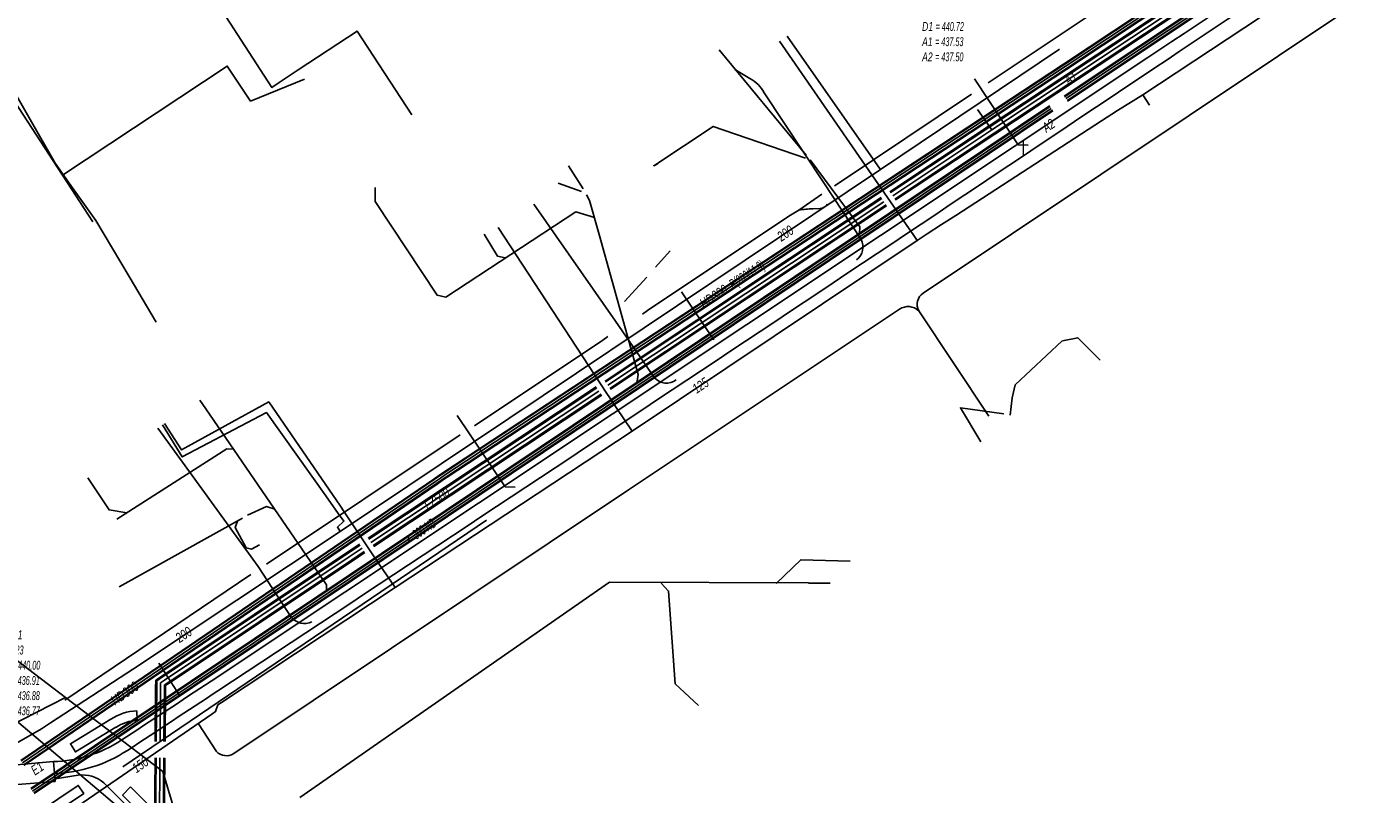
# Model space of a CAD drawing. Header units: metres. Extents: x 2695563 to 2696938, y 1260544 to 1262032.
# Tile 56 of 256: x 2695804 to 2695880, y 1261279 to 1261323. Entities that reach past the tile are written whole.
import ezdxf

# ---------------------------------------------------------------- set-up
doc = ezdxf.new("R2010")
doc.units = ezdxf.units.M
doc.linetypes.add('AUSGEZOGEN', pattern=[0])
for name, color, linetype in [('AW_LK_ Haltung Text', 7, 'AUSGEZOGEN'), ('AW_LK_Ein-Auslauftext', 24, 'AUSGEZOGEN'), ('AW_LK_Haltung', 24, 'AUSGEZOGEN'), ('AW_LK_Normschacht Text', 24, 'AUSGEZOGEN'), ('EW_LK_Trasseabs', 1, 'AUSGEZOGEN'), ('EW_LK_Trasserand', 1, 'AUSGEZOGEN'), ('FM_LK_SW_TRASSEKANTE', 94, 'AUSGEZOGEN'), ('GA_LK_Leitung', 32, 'AUSGEZOGEN'), ('GA_LK_Leitung_Text', 32, 'AUSGEZOGEN'), ('TV_LK_LEITUNG', 92, 'AUSGEZOGEN'), ('WA_LK_Leitung', 171, 'AUSGEZOGEN'), ('WA_LK_Leitung_Text', 171, 'AUSGEZOGEN')]:
    doc.layers.add(name, color=color, linetype=linetype)
doc.styles.add('ARIAL', font='arial.ttf')
pattern_1 = [(0, (2708005, 1273150), (6075, 6075), [6075, -6075]), (90, (2708005, 1273150), (-6075, 6075), [6075, -6075])]

# ---------------------------------------------------------------- blocks, each defined once
blk = doc.blocks.new('COMPLEXOBJECT_1756')
at = {"layer": 'EW_LK_Trasserand', "color": 1, "linetype": 'AUSGEZOGEN', "transparency": 33554687}
blk.add_line((5809.337, 11283.571), (5809.308, 11284.117), dxfattribs=at)
blk.add_lwpolyline([(5807.832, 11283.639), (5805.545, 11282.248), (5805.829, 11281.781), (5808.123, 11283.175)], dxfattribs=at)
for centre, radius, start, end in [((5809.473, 11281.089), 3.033, 93.12547, 122.76344), ((5809.468, 11281.109), 2.465, 93.05513, 123.07694)]:
    blk.add_arc(centre, radius, start, end, dxfattribs=at)
blk = doc.blocks.new('COMPLEXOBJECT_1757')
at = {"layer": 'EW_LK_Trasserand', "color": 1, "linetype": 'AUSGEZOGEN', "transparency": 33554687}
blk.add_line((5801.723, 11277.757), (5801.01, 11278.794), dxfattribs=at)
for points in [[(5802.578, 11276.92), (5806.293, 11279.426), (5805.986, 11279.882), (5802.572, 11277.583)], [(5801.01, 11278.794), (5800.557, 11278.483), (5801.506, 11277.111)]]:
    blk.add_lwpolyline(points, dxfattribs=at)
for centre, radius, start, end in [((5802.239, 11278.119), 0.631, 215.00749, 301.82809), ((5802.135, 11277.54), 0.762, 214.26925, 305.52581)]:
    blk.add_arc(centre, radius, start, end, dxfattribs=at)
blk = doc.blocks.new('COMPLEXOBJECT_1759')
at = {"layer": 'EW_LK_Trasserand', "color": 1, "linetype": 'AUSGEZOGEN', "transparency": 33554687}
for p, q in [((5866.665, 11321.148), (5813.527, 11285.8)), ((5804.582, 11281.235), (5804.642, 11280.564))]:
    blk.add_line(p, q, dxfattribs=at)
for centre, radius, start, end in [((12237.539, 1750.09), 11497.529, 123.3871155, 123.6493027), ((11122.357, 3433.049), 9477.931, 123.3567577, 123.6746588), ((1044.268, 18519.49), 8665.087, 303.3973523, 303.8194995), ((3946.027, 14114.71), 3389.733, 303.327136, 303.430732), ((3944.482, 14116.481), 3392.733, 303.332482, 303.436034), ((5804.394, 11288.572), 7.34, 271.466, 303.1619), ((5804.392, 11288.574), 8.013, 271.78428, 303.17134)]:
    blk.add_arc(centre, radius, start, end, dxfattribs=at)
blk = doc.blocks.new('COMPLEXOBJECT_1760')
at = {"layer": 'EW_LK_Trasserand', "color": 1, "linetype": 'AUSGEZOGEN', "transparency": 33554687}
for p, q in [((5797.853, 11280.286), (5798.247, 11279.217)), ((5800.944, 11279.804), (5804.683, 11280.103))]:
    blk.add_line(p, q, dxfattribs=at)
blk.add_lwpolyline([(5804.683, 11280.103), (5804.582, 11281.235), (5800.795, 11280.897)], dxfattribs=at)
for centre, radius, start, end in [((5800.821, 11273.382), 7.515, 90.20091, 113.26411), ((5801.086, 11272.661), 7.145, 91.14174, 113.41603)]:
    blk.add_arc(centre, radius, start, end, dxfattribs=at)
blk = doc.blocks.new('COMPLEXOBJECT_2154')
at = {"layer": 'EW_LK_Trasseabs', "color": 1, "linetype": 'AUSGEZOGEN', "transparency": 33554687}
blk.add_line((5853.921, 11307.798), (5886.478, 11329.536), dxfattribs=at)
blk.add_arc((5854.361, 11307.148), 0.785, 124.08831, 207.41331, dxfattribs=at)
blk = doc.blocks.new('COMPLEXOBJECT_2155')
at = {"layer": 'EW_LK_Trasseabs', "color": 1, "linetype": 'AUSGEZOGEN', "transparency": 33554687}
blk.add_line((5812.807, 11283.375), (5813.826, 11281.804), dxfattribs=at)
blk.add_arc((5814.388, 11282.345), 0.78, 223.93938, 302.17161, dxfattribs=at)
blk = doc.blocks.new('COMPLEXOBJECT_2156')
at = {"layer": 'EW_LK_Trasseabs', "color": 1, "linetype": 'AUSGEZOGEN', "transparency": 33554687}
blk.add_line((5847.656, 11312.573), (5848.069, 11312.59), dxfattribs=at)
for centre, radius, start, end in [((5847.747, 11306.545), 6.029, 90.8628, 98.40034), ((5848.004, 11313.178), 0.591, 276.32413, 325.28262)]:
    blk.add_arc(centre, radius, start, end, dxfattribs=at)
blk = doc.blocks.new('COMPLEXOBJECT_2434')
at = {"layer": 'EW_LK_Trasseabs', "color": 1, "linetype": 'AUSGEZOGEN', "transparency": 33554687}
blk.add_line((5818.065, 11289.42), (5816.185, 11292.289), dxfattribs=at)
blk.add_arc((5818.812, 11290.027), 0.962, 219.10768, 296.24914, dxfattribs=at)
blk = doc.blocks.new('COMPLEXOBJECT_2437')
at = {"layer": 'EW_LK_Trasseabs', "color": 1, "linetype": 'AUSGEZOGEN', "transparency": 33554687}
blk.add_line((5850.407, 11310.835), (5848.274, 11314.046), dxfattribs=at)
blk.add_arc((5849.576, 11310.426), 0.926, 307.50642, 26.2192, dxfattribs=at)
blk = doc.blocks.new('COMPLEXOBJECT_2442')
at = {"layer": 'EW_LK_Trasseabs', "color": 1, "linetype": 'AUSGEZOGEN', "transparency": 33554687}
for p, q in [((5844.079, 11319.971), (5843.236, 11320.471)), ((5848.274, 11314.046), (5844.905, 11319.15))]:
    blk.add_line(p, q, dxfattribs=at)
blk.add_arc((5843.219, 11318.28), 1.897, 27.3005, 63.04738, dxfattribs=at)
blk = doc.blocks.new('COMPLEXOBJECT_2443')
at = {"layer": 'EW_LK_Trasseabs', "color": 1, "linetype": 'AUSGEZOGEN', "transparency": 33554687}
blk.add_line((5838.681, 11302.997), (5836.467, 11306.208), dxfattribs=at)
blk.add_arc((5839.348, 11303.572), 0.88, 220.75706, 309.04027, dxfattribs=at)
blk = doc.blocks.new('COMPLEXOBJECT_2531')
at = {"layer": 'EW_LK_Trasseabs', "color": 1, "linetype": 'AUSGEZOGEN', "transparency": 33554687}
for p, q in [((5812.238, 11275.277), (5807.437, 11280.022)), ((5816.018, 11271.03), (5814.676, 11272.356))]:
    blk.add_line(p, q, dxfattribs=at)
for centre, radius, start, end in [((5806.911, 11269.098), 8.158, 31.8933, 49.23856), ((5818.45, 11276.222), 5.403, 211.39062, 225.68949)]:
    blk.add_arc(centre, radius, start, end, dxfattribs=at)

msp = doc.modelspace()

# ---------------------------------------------------------------- hatches: boundary and pattern name
at = {"layer": 'EW_LK_Trasserand', "lineweight": 18, "transparency": 33554687}
h = msp.add_hatch(dxfattribs=at)
h.set_pattern_fill('MUSTER', color=1, scale=6075, style=0, pattern_type=2)
h.set_pattern_definition(pattern_1)
h.paths.add_polyline_path([(2695805.552, 1261281.045), (2695805.612, 1261280.374), (2695805.753, 1261280.38), (2695805.895, 1261280.388), (2695806.036, 1261280.398), (2695806.177, 1261280.412), (2695806.318, 1261280.427), (2695806.458, 1261280.445), (2695806.598, 1261280.466), (2695806.738, 1261280.489), (2695806.877, 1261280.515), (2695807.016, 1261280.543), (2695807.154, 1261280.573), (2695807.292, 1261280.606), (2695807.429, 1261280.641), (2695807.566, 1261280.679), (2695807.702, 1261280.719), (2695807.837, 1261280.762), (2695807.971, 1261280.807), (2695808.104, 1261280.854), (2695808.237, 1261280.903), (2695808.369, 1261280.955), (2695808.5, 1261281.01), (2695808.629, 1261281.066), (2695808.758, 1261281.125), (2695808.886, 1261281.186), (2695809.013, 1261281.25), (2695809.138, 1261281.315), (2695809.262, 1261281.383), (2695809.385, 1261281.453), (2695809.507, 1261281.525), (2695809.628, 1261281.6), (2695809.747, 1261281.676), (2695809.912, 1261281.785), (2695810.078, 1261281.893), (2695810.243, 1261282.002), (2695810.408, 1261282.111), (2695810.573, 1261282.22), (2695810.738, 1261282.328), (2695810.904, 1261282.437), (2695811.069, 1261282.546), (2695811.234, 1261282.655), (2695811.399, 1261282.763), (2695811.564, 1261282.872), (2695811.73, 1261282.981), (2695811.895, 1261283.09), (2695812.06, 1261283.199), (2695812.225, 1261283.307), (2695812.39, 1261283.416), (2695812.555, 1261283.525), (2695812.721, 1261283.634), (2695812.886, 1261283.743), (2695813.051, 1261283.852), (2695813.216, 1261283.961), (2695813.381, 1261284.069), (2695813.546, 1261284.178), (2695813.711, 1261284.287), (2695813.877, 1261284.396), (2695814.042, 1261284.505), (2695814.207, 1261284.614), (2695814.372, 1261284.723), (2695814.537, 1261284.832), (2695814.702, 1261284.941), (2695814.867, 1261285.05), (2695816.586, 1261286.184), (2695818.305, 1261287.318), (2695820.024, 1261288.453), (2695821.742, 1261289.588), (2695823.461, 1261290.723), (2695825.178, 1261291.859), (2695826.896, 1261292.995), (2695828.613, 1261294.132), (2695830.331, 1261295.269), (2695832.047, 1261296.407), (2695833.764, 1261297.544), (2695835.48, 1261298.683), (2695837.196, 1261299.821), (2695838.912, 1261300.961), (2695840.627, 1261302.1), (2695842.343, 1261303.24), (2695844.058, 1261304.38), (2695845.772, 1261305.521), (2695847.487, 1261306.662), (2695849.201, 1261307.804), (2695850.915, 1261308.946), (2695852.628, 1261310.088), (2695854.341, 1261311.231), (2695856.054, 1261312.374), (2695857.767, 1261313.518), (2695859.48, 1261314.662), (2695861.192, 1261315.806), (2695862.904, 1261316.951), (2695864.615, 1261318.096), (2695866.327, 1261319.242), (2695868.038, 1261320.388), (2695869.45, 1261321.328), (2695870.862, 1261322.269), (2695872.274, 1261323.209), (2695873.686, 1261324.148), (2695875.099, 1261325.088), (2695876.511, 1261326.027), (2695877.924, 1261326.966), (2695879.337, 1261327.905), (2695880.75, 1261328.843), (2695882.164, 1261329.781), (2695883.577, 1261330.719), (2695884.991, 1261331.657), (2695886.405, 1261332.594), (2695887.819, 1261333.532), (2695889.233, 1261334.469), (2695890.647, 1261335.405), (2695892.062, 1261336.342), (2695893.476, 1261337.278), (2695894.891, 1261338.214), (2695896.306, 1261339.149), (2695897.721, 1261340.085), (2695899.137, 1261341.02), (2695900.552, 1261341.955), (2695901.968, 1261342.89), (2695903.384, 1261343.824), (2695904.8, 1261344.758), (2695906.216, 1261345.692), (2695907.632, 1261346.626), (2695909.048, 1261347.559), (2695910.465, 1261348.492), (2695911.882, 1261349.425), (2695911.499, 1261350.011), (2695910.082, 1261349.077), (2695908.665, 1261348.143), (2695907.248, 1261347.208), (2695905.832, 1261346.274), (2695904.415, 1261345.339), (2695902.999, 1261344.404), (2695901.583, 1261343.468), (2695900.167, 1261342.533), (2695898.751, 1261341.597), (2695897.335, 1261340.661), (2695895.919, 1261339.725), (2695894.504, 1261338.788), (2695893.088, 1261337.852), (2695891.673, 1261336.915), (2695890.258, 1261335.978), (2695888.843, 1261335.041), (2695887.428, 1261334.104), (2695886.013, 1261333.166), (2695884.599, 1261332.228), (2695883.184, 1261331.29), (2695881.77, 1261330.352), (2695880.356, 1261329.413), (2695878.942, 1261328.475), (2695877.528, 1261327.536), (2695876.114, 1261326.597), (2695874.701, 1261325.658), (2695873.287, 1261324.718), (2695871.874, 1261323.778), (2695870.461, 1261322.838), (2695869.048, 1261321.898), (2695867.635, 1261320.958), (2695814.497, 1261285.61), (2695814.332, 1261285.501), (2695814.167, 1261285.392), (2695814.002, 1261285.283), (2695813.837, 1261285.174), (2695813.672, 1261285.066), (2695813.507, 1261284.957), (2695813.342, 1261284.848), (2695813.177, 1261284.739), (2695813.012, 1261284.63), (2695812.847, 1261284.521), (2695812.682, 1261284.412), (2695812.517, 1261284.304), (2695812.351, 1261284.195), (2695812.186, 1261284.086), (2695812.021, 1261283.977), (2695811.856, 1261283.868), (2695811.691, 1261283.76), (2695811.526, 1261283.651), (2695811.361, 1261283.542), (2695811.196, 1261283.433), (2695811.031, 1261283.325), (2695810.865, 1261283.216), (2695810.7, 1261283.107), (2695810.535, 1261282.999), (2695810.37, 1261282.89), (2695810.205, 1261282.781), (2695810.04, 1261282.673), (2695809.875, 1261282.564), (2695809.709, 1261282.455), (2695809.544, 1261282.347), (2695809.379, 1261282.238), (2695809.269, 1261282.167), (2695809.157, 1261282.099), (2695809.044, 1261282.032), (2695808.931, 1261281.967), (2695808.816, 1261281.905), (2695808.699, 1261281.844), (2695808.582, 1261281.786), (2695808.464, 1261281.729), (2695808.345, 1261281.675), (2695808.225, 1261281.623), (2695808.104, 1261281.573), (2695807.982, 1261281.525), (2695807.859, 1261281.48), (2695807.735, 1261281.436), (2695807.611, 1261281.395), (2695807.486, 1261281.356), (2695807.36, 1261281.319), (2695807.234, 1261281.285), (2695807.107, 1261281.252), (2695806.979, 1261281.223), (2695806.851, 1261281.195), (2695806.723, 1261281.169), (2695806.594, 1261281.146), (2695806.465, 1261281.126), (2695806.335, 1261281.107), (2695806.205, 1261281.091), (2695806.075, 1261281.077), (2695805.944, 1261281.066), (2695805.814, 1261281.056), (2695805.683, 1261281.05)], flags=0)
h = msp.add_hatch(dxfattribs=at)
h.set_pattern_fill('MUSTER', color=1, scale=6075, style=0, pattern_type=2)
h.set_pattern_definition(pattern_1)
h.paths.add_polyline_path([(2695810.307, 1261283.381), (2695810.278, 1261283.927), (2695810.227, 1261283.924), (2695810.177, 1261283.92), (2695810.127, 1261283.915), (2695810.076, 1261283.909), (2695810.026, 1261283.903), (2695809.976, 1261283.895), (2695809.926, 1261283.887), (2695809.876, 1261283.878), (2695809.827, 1261283.868), (2695809.777, 1261283.857), (2695809.728, 1261283.846), (2695809.679, 1261283.834), (2695809.63, 1261283.82), (2695809.581, 1261283.806), (2695809.533, 1261283.792), (2695809.485, 1261283.776), (2695809.437, 1261283.76), (2695809.389, 1261283.742), (2695809.342, 1261283.725), (2695809.295, 1261283.706), (2695809.248, 1261283.686), (2695809.202, 1261283.666), (2695809.156, 1261283.645), (2695809.11, 1261283.623), (2695809.065, 1261283.6), (2695809.02, 1261283.577), (2695808.976, 1261283.553), (2695808.932, 1261283.528), (2695808.888, 1261283.502), (2695808.845, 1261283.476), (2695808.802, 1261283.449), (2695806.515, 1261282.058), (2695806.799, 1261281.591), (2695809.093, 1261282.985), (2695809.128, 1261283.007), (2695809.164, 1261283.029), (2695809.199, 1261283.051), (2695809.236, 1261283.071), (2695809.272, 1261283.091), (2695809.309, 1261283.111), (2695809.346, 1261283.129), (2695809.384, 1261283.148), (2695809.422, 1261283.165), (2695809.46, 1261283.182), (2695809.498, 1261283.198), (2695809.537, 1261283.214), (2695809.576, 1261283.229), (2695809.615, 1261283.243), (2695809.654, 1261283.256), (2695809.694, 1261283.269), (2695809.734, 1261283.282), (2695809.774, 1261283.293), (2695809.814, 1261283.304), (2695809.854, 1261283.314), (2695809.895, 1261283.324), (2695809.935, 1261283.333), (2695809.976, 1261283.341), (2695810.017, 1261283.348), (2695810.058, 1261283.355), (2695810.1, 1261283.361), (2695810.141, 1261283.366), (2695810.182, 1261283.371), (2695810.224, 1261283.375), (2695810.265, 1261283.378)], flags=0)
h = msp.add_hatch(dxfattribs=at)
h.set_pattern_fill('MUSTER', color=1, scale=6075, style=0, pattern_type=2)
h.set_pattern_definition(pattern_1)
h.paths.add_polyline_path([(2695805.653, 1261279.913), (2695805.552, 1261281.045), (2695801.765, 1261280.707), (2695801.667, 1261280.706), (2695801.57, 1261280.704), (2695801.472, 1261280.7), (2695801.375, 1261280.695), (2695801.277, 1261280.689), (2695801.18, 1261280.682), (2695801.083, 1261280.674), (2695800.986, 1261280.664), (2695800.889, 1261280.653), (2695800.792, 1261280.64), (2695800.695, 1261280.627), (2695800.599, 1261280.612), (2695800.503, 1261280.596), (2695800.407, 1261280.578), (2695800.311, 1261280.56), (2695800.215, 1261280.54), (2695800.12, 1261280.519), (2695800.025, 1261280.497), (2695799.93, 1261280.473), (2695799.836, 1261280.448), (2695799.742, 1261280.422), (2695799.648, 1261280.395), (2695799.555, 1261280.367), (2695799.462, 1261280.337), (2695799.369, 1261280.306), (2695799.277, 1261280.274), (2695799.185, 1261280.241), (2695799.094, 1261280.206), (2695799.003, 1261280.171), (2695798.913, 1261280.134), (2695798.823, 1261280.096), (2695799.217, 1261279.027), (2695799.299, 1261279.062), (2695799.382, 1261279.096), (2695799.466, 1261279.129), (2695799.549, 1261279.161), (2695799.633, 1261279.192), (2695799.718, 1261279.222), (2695799.803, 1261279.251), (2695799.888, 1261279.278), (2695799.973, 1261279.305), (2695800.059, 1261279.331), (2695800.146, 1261279.355), (2695800.232, 1261279.379), (2695800.319, 1261279.401), (2695800.406, 1261279.422), (2695800.493, 1261279.442), (2695800.581, 1261279.461), (2695800.668, 1261279.479), (2695800.756, 1261279.496), (2695800.845, 1261279.512), (2695800.933, 1261279.527), (2695801.022, 1261279.54), (2695801.11, 1261279.553), (2695801.199, 1261279.564), (2695801.288, 1261279.574), (2695801.377, 1261279.583), (2695801.467, 1261279.591), (2695801.556, 1261279.598), (2695801.645, 1261279.604), (2695801.735, 1261279.608), (2695801.824, 1261279.612), (2695801.914, 1261279.614)], flags=0)
h = msp.add_hatch(dxfattribs=at)
h.set_pattern_fill('MUSTER', color=1, scale=6075, style=0, pattern_type=2)
h.set_pattern_definition(pattern_1)
h.paths.add_polyline_path([(2695801.98, 1261278.604), (2695801.527, 1261278.293), (2695802.476, 1261276.921), (2695802.499, 1261276.889), (2695802.523, 1261276.859), (2695802.549, 1261276.829), (2695802.577, 1261276.802), (2695802.606, 1261276.775), (2695802.636, 1261276.75), (2695802.667, 1261276.727), (2695802.7, 1261276.705), (2695802.733, 1261276.685), (2695802.768, 1261276.667), (2695802.804, 1261276.651), (2695802.84, 1261276.636), (2695802.877, 1261276.623), (2695802.914, 1261276.613), (2695802.953, 1261276.604), (2695802.991, 1261276.597), (2695803.03, 1261276.592), (2695803.069, 1261276.589), (2695803.108, 1261276.588), (2695803.147, 1261276.589), (2695803.186, 1261276.593), (2695803.225, 1261276.598), (2695803.263, 1261276.605), (2695803.302, 1261276.614), (2695803.339, 1261276.625), (2695803.376, 1261276.638), (2695803.412, 1261276.653), (2695803.448, 1261276.669), (2695803.482, 1261276.688), (2695803.516, 1261276.708), (2695803.548, 1261276.73), (2695807.263, 1261279.236), (2695806.956, 1261279.692), (2695803.542, 1261277.393), (2695803.515, 1261277.377), (2695803.488, 1261277.363), (2695803.46, 1261277.35), (2695803.432, 1261277.339), (2695803.402, 1261277.328), (2695803.373, 1261277.32), (2695803.343, 1261277.312), (2695803.313, 1261277.307), (2695803.282, 1261277.302), (2695803.251, 1261277.3), (2695803.221, 1261277.298), (2695803.19, 1261277.298), (2695803.159, 1261277.3), (2695803.128, 1261277.303), (2695803.098, 1261277.308), (2695803.068, 1261277.314), (2695803.038, 1261277.322), (2695803.009, 1261277.331), (2695802.98, 1261277.342), (2695802.951, 1261277.354), (2695802.923, 1261277.367), (2695802.896, 1261277.381), (2695802.87, 1261277.397), (2695802.844, 1261277.415), (2695802.82, 1261277.433), (2695802.796, 1261277.453), (2695802.773, 1261277.474), (2695802.751, 1261277.495), (2695802.731, 1261277.518), (2695802.711, 1261277.542), (2695802.693, 1261277.567)], flags=0)
h = msp.add_hatch(dxfattribs=at)
h.set_pattern_fill('MUSTER', color=1, scale=6075, style=0, pattern_type=2)
h.set_pattern_definition(pattern_1)
h.paths.add_polyline_path([(2695809.912, 1261279.605), (2695809.474, 1261279.143), (2695813.392, 1261275.272), (2695813.838, 1261275.724)], flags=0)

# ---------------------------------------------------------------- linework, layer by layer
at = {"layer": 'AW_LK_Haltung', "linetype": 'AUSGEZOGEN', "transparency": 33554687}
for p, q in [((2695862.893, 1261318.775), (2695925.023, 1261360.18)), ((2695862.904, 1261318.759), (2695925.034, 1261360.164)), ((2695862.915, 1261318.742), (2695925.045, 1261360.147)), ((2695863.059, 1261318.526), (2695925.189, 1261359.931)), ((2695863.07, 1261318.509), (2695925.2, 1261359.914)), ((2695863.081, 1261318.493), (2695925.211, 1261359.898)), ((2695862.062, 1261318.22), (2695804.272, 1261279.514)), ((2695862.073, 1261318.204), (2695804.283, 1261279.498)), ((2695862.084, 1261318.187), (2695804.294, 1261279.481)), ((2695862.228, 1261317.971), (2695804.438, 1261279.265)), ((2695862.239, 1261317.954), (2695804.449, 1261279.248)), ((2695862.25, 1261317.938), (2695804.46, 1261279.232))]:
    msp.add_line(p, q, dxfattribs=at)
at = {"layer": 'AW_LK_Haltung', "color": 255, "transparency": 33554687}
for p, q in [((2695862.987, 1261318.634), (2695925.117, 1261360.039)), ((2695862.156, 1261318.079), (2695804.366, 1261279.373))]:
    msp.add_line(p, q, dxfattribs=at)
at = {"layer": 'AW_LK_Haltung', "color": 24, "linetype": 'AUSGEZOGEN', "transparency": 33554687}
for p, q in [((2695843.314, 1261321.406), (2695848.244, 1261315.438)), ((2695834.77, 1261314.816), (2695835.592, 1261313.514)), ((2695834.174, 1261313.844), (2695835.506, 1261313.376)), ((2695840.528, 1261309.997), (2695839.695, 1261309.071)), ((2695839.21, 1261308.514), (2695837.936, 1261307.127)), ((2695813.849, 1261301.544), (2695814.195, 1261301.04)), ((2695859.935, 1261301.677), (2695859.817, 1261300.685)), ((2695809.268, 1261290.945), (2695816.275, 1261294.842)), ((2695837.097, 1261291.211), (2695819.52, 1261279.009)), ((2695848.381, 1261291.185), (2695837.089, 1261291.212)), ((2695849.619, 1261291.155), (2695848.386, 1261291.166))]:
    msp.add_line(p, q, dxfattribs=at)
for points in [[(2695839.656, 1261314.846), (2695839.825, 1261314.931), (2695839.605, 1261314.83), (2695842.979, 1261317.057), (2695848.21, 1261315.266)], [(2695848.481, 1261315.171), (2695851.298, 1261311.363), (2695851.276, 1261310.988)], [(2695823.794, 1261313.586), (2695823.794, 1261312.803), (2695827.309, 1261307.484), (2695827.815, 1261307.374), (2695835.181, 1261312.224), (2695836.235, 1261311.894)], [(2695835.791, 1261313.181), (2695835.967, 1261312.857), (2695836.504, 1261310.931)], [(2695829.986, 1261310.953), (2695830.743, 1261309.701), (2695831.18, 1261309.612)], [(2695836.504, 1261310.931), (2695838.72, 1261302.99), (2695838.641, 1261302.499)], [(2695862.779, 1261304.908), (2695860.101, 1261302.398), (2695859.935, 1261301.677)], [(2695864.926, 1261303.802), (2695863.66, 1261305.077), (2695862.797, 1261304.908)], [(2695814.195, 1261301.04), (2695821.041, 1261291.073), (2695821.045, 1261290.714)], [(2695859.46, 1261300.758), (2695857.002, 1261301.105), (2695858.164, 1261299.181)], [(2695809.137, 1261294.79), (2695815.388, 1261298.776), (2695815.768, 1261298.749)], [(2695807.502, 1261297.136), (2695808.708, 1261295.31), (2695809.715, 1261295.151)], [(2695816.557, 1261295.009), (2695817.627, 1261295.504), (2695818.1, 1261295.355)], [(2695817.235, 1261293.325), (2695816.791, 1261293.096), (2695816.49, 1261293.154), (2695815.86, 1261294.313), (2695815.989, 1261294.671)], [(2695850.755, 1261292.398), (2695847.943, 1261292.484), (2695846.558, 1261291.133)], [(2695842.135, 1261284.214), (2695840.823, 1261285.451), (2695840.442, 1261290.715), (2695840.018, 1261291.163)]]:
    msp.add_lwpolyline(points, dxfattribs=at)
at = {"layer": 'EW_LK_Trasseabs', "color": 1, "linetype": 'AUSGEZOGEN', "transparency": 33554687}
for p, q in [((2695858.569, 1261319.521), (2695877.375, 1261332.083)), ((2695837.437, 1261306.018), (2695832.803, 1261312.659)), ((2695843.015, 1261304.964), (2695841.187, 1261307.673)), ((2695858.609, 1261300.638), (2695854.634, 1261306.596)), ((2695817.155, 1261292.099), (2695811.463, 1261299.954)), ((2695817.633, 1261292.244), (2695828.616, 1261299.562)), ((2695809.487, 1261280.752), (2695830.117, 1261294.738)), ((2695806.2, 1261284.529), (2695816.747, 1261291.66)), ((2695812.727, 1261284.77), (2695811.533, 1261286.623)), ((2695806.956, 1261280.266), (2695805.639, 1261280.073))]:
    msp.add_line(p, q, dxfattribs=at)
for points in [[(2695860.852, 1261315.996), (2695860.277, 1261316.015), (2695857.804, 1261319.762)], [(2695849.863, 1261313.686), (2695850.124, 1261313.867), (2695857.626, 1261318.885)], [(2695838.967, 1261306.419), (2695839.241, 1261306.616), (2695847.274, 1261311.972), (2695847.836, 1261312.319), (2695849.131, 1261313.219)], [(2695815.773, 1261281.495), (2695838.174, 1261296.446), (2695853.55, 1261306.689)], [(2695829.429, 1261300.082), (2695836.712, 1261304.935), (2695837.007, 1261305.138)], [(2695831.749, 1261296.603), (2695831.18, 1261296.621), (2695828.443, 1261300.674)]]:
    msp.add_lwpolyline(points, dxfattribs=at)
for centre, radius, start, end in [((2695854.038, 1261306.01), 0.836, 44.49809, 125.69473), ((2695807.216, 1261278.493), 1.792, 48.35078, 98.34494)]:
    msp.add_arc(centre, radius, start, end, dxfattribs=at)
at = {"layer": 'EW_LK_Trasserand', "color": 1, "linetype": 'AUSGEZOGEN', "transparency": 33554687}
msp.add_lwpolyline([(2695809.912, 1261279.605), (2695809.474, 1261279.143), (2695813.392, 1261275.272), (2695813.838, 1261275.724), (2695809.912, 1261279.605)], close=True, dxfattribs=at)
at = {"layer": 'FM_LK_SW_TRASSEKANTE', "color": 94, "linetype": 'AUSGEZOGEN', "transparency": 33554687}
for points in [[(2695809.343, 1261328.328), (2695811.225, 1261329.65), (2695817.929, 1261319.272), (2695818.347, 1261319.546), (2695819.435, 1261320.259), (2695822.78, 1261322.451), (2695825.877, 1261317.725)], [(2695811.383, 1261305.961), (2695809.85, 1261308.54), (2695807.96, 1261311.72), (2695806.54, 1261313.71), (2695805.64, 1261314.98), (2695801.213, 1261322.677)], [(2695854.744, 1261234.023), (2695854.625, 1261234.136), (2695813.8, 1261274.61), (2695802.85, 1261283.864), (2695796.06, 1261292.942)]]:
    msp.add_lwpolyline(points, dxfattribs=at)
at = {"layer": 'GA_LK_Leitung', "linetype": 'AUSGEZOGEN', "transparency": 33554687}
for p, q in [((2695862.847, 1261320.591), (2695928.82, 1261364.397)), ((2695862.857, 1261320.575), (2695928.83, 1261364.381)), ((2695862.867, 1261320.559), (2695928.84, 1261364.365)), ((2695863.013, 1261320.341), (2695928.986, 1261364.147)), ((2695863.023, 1261320.325), (2695928.996, 1261364.131)), ((2695863.033, 1261320.309), (2695929.006, 1261364.115)), ((2695828.908, 1261298.252), (2695862.847, 1261320.591)), ((2695828.919, 1261298.236), (2695862.858, 1261320.575)), ((2695828.929, 1261298.221), (2695862.868, 1261320.56)), ((2695829.073, 1261298.001), (2695863.012, 1261320.34)), ((2695829.083, 1261297.986), (2695863.022, 1261320.325)), ((2695829.094, 1261297.97), (2695863.033, 1261320.309)), ((2695827.697, 1261297.455), (2695828.908, 1261298.252)), ((2695827.708, 1261297.439), (2695828.919, 1261298.236)), ((2695827.718, 1261297.424), (2695828.929, 1261298.221)), ((2695827.862, 1261297.204), (2695829.073, 1261298.001)), ((2695827.872, 1261297.189), (2695829.083, 1261297.986)), ((2695827.883, 1261297.173), (2695829.094, 1261297.97)), ((2695827.119, 1261297.062), (2695803.695, 1261281.11)), ((2695827.13, 1261297.046), (2695803.706, 1261281.095)), ((2695827.14, 1261297.031), (2695803.716, 1261281.079)), ((2695827.288, 1261296.813), (2695803.864, 1261280.863)), ((2695827.298, 1261296.798), (2695803.874, 1261280.847)), ((2695827.309, 1261296.782), (2695803.885, 1261280.832)), ((2695827.413, 1261297.262), (2695827.119, 1261297.062)), ((2695827.424, 1261297.246), (2695827.13, 1261297.046)), ((2695827.434, 1261297.231), (2695827.14, 1261297.031)), ((2695827.582, 1261297.013), (2695827.288, 1261296.813)), ((2695827.592, 1261296.998), (2695827.298, 1261296.798)), ((2695827.603, 1261296.982), (2695827.309, 1261296.782)), ((2695827.695, 1261297.453), (2695827.413, 1261297.262)), ((2695827.706, 1261297.438), (2695827.424, 1261297.246)), ((2695827.716, 1261297.422), (2695827.434, 1261297.231)), ((2695827.864, 1261297.206), (2695827.582, 1261297.013)), ((2695827.874, 1261297.19), (2695827.592, 1261296.998)), ((2695827.885, 1261297.175), (2695827.603, 1261296.982))]:
    msp.add_line(p, q, dxfattribs=at)
at = {"layer": 'GA_LK_Leitung', "color": 255, "linetype": 'AUSGEZOGEN', "transparency": 33554687}
for p, q in [((2695862.94, 1261320.45), (2695928.913, 1261364.256)), ((2695829.001, 1261298.111), (2695862.94, 1261320.45)), ((2695827.79, 1261297.314), (2695829.001, 1261298.111)), ((2695827.214, 1261296.922), (2695803.79, 1261280.971)), ((2695827.508, 1261297.122), (2695827.214, 1261296.922)), ((2695827.79, 1261297.314), (2695827.508, 1261297.122))]:
    msp.add_line(p, q, dxfattribs=at)
at = {"layer": 'GA_LK_Leitung', "color": 32, "linetype": 'AUSGEZOGEN', "transparency": 33554687}
for points in [[(2695847.171, 1261322.183), (2695852.322, 1261314.831), (2695852.47, 1261314.62)], [(2695810.086, 1261286.31), (2695821.815, 1261294.097), (2695852.47, 1261314.62), (2695862.63, 1261321.44)], [(2695821.815, 1261294.097), (2695821.735, 1261294.217), (2695821.656, 1261294.335), (2695822.025, 1261294.666), (2695821.709, 1261295.109), (2695820.997, 1261296.109), (2695817.631, 1261300.831), (2695812.859, 1261298.316), (2695811.734, 1261300.133)], [(2695801.443, 1261280.807), (2695801.8, 1261281.034), (2695803.448, 1261282.083), (2695804.868, 1261282.894), (2695805.378, 1261283.246), (2695810.086, 1261286.31)]]:
    msp.add_lwpolyline(points, dxfattribs=at)
at = {"layer": 'TV_LK_LEITUNG', "color": 92, "linetype": 'AUSGEZOGEN', "transparency": 33554687}
for p, q in [((2695800.779, 1261322.406), (2695806.063, 1261314.288)), ((2695806.063, 1261314.288), (2695807.786, 1261311.64))]:
    msp.add_line(p, q, dxfattribs=at)
for points in [[(2695806.063, 1261314.288), (2695815.412, 1261320.481), (2695816.731, 1261318.493), (2695819.782, 1261319.729)], [(2695806.226, 1261284.67), (2695802.055, 1261287.843), (2695793.449, 1261299.794), (2695787.09, 1261309.816), (2695786.018, 1261315.385)], [(2695806.226, 1261284.67), (2695799.709, 1261281.351), (2695791.15, 1261278.115), (2695797.508, 1261248.543), (2695802.057, 1261242.684), (2695811.091, 1261244)], [(2695878.614, 1261210.455), (2695813.515, 1261274.575), (2695811.745, 1261280.472), (2695806.226, 1261284.67)]]:
    msp.add_lwpolyline(points, dxfattribs=at)
at = {"layer": 'WA_LK_Leitung', "linetype": 'AUSGEZOGEN', "transparency": 33554687}
for p, q in [((2695879.597, 1261330.952), (2695858.635, 1261317.095)), ((2695879.614, 1261330.926), (2695858.652, 1261317.069)), ((2695879.631, 1261330.899), (2695858.669, 1261317.042)), ((2695879.873, 1261330.535), (2695858.911, 1261316.678)), ((2695879.89, 1261330.508), (2695858.928, 1261316.651)), ((2695879.907, 1261330.482), (2695858.945, 1261316.625)), ((2695858.634, 1261317.094), (2695853.005, 1261313.356)), ((2695858.652, 1261317.068), (2695853.023, 1261313.33)), ((2695858.669, 1261317.042), (2695853.04, 1261313.304)), ((2695858.911, 1261316.678), (2695853.282, 1261312.94)), ((2695858.928, 1261316.652), (2695853.299, 1261312.914)), ((2695858.946, 1261316.626), (2695853.317, 1261312.888)), ((2695852.505, 1261313.024), (2695836.839, 1261302.622)), ((2695852.523, 1261312.998), (2695836.857, 1261302.596)), ((2695852.54, 1261312.972), (2695836.874, 1261302.57)), ((2695852.782, 1261312.608), (2695837.116, 1261302.206)), ((2695852.799, 1261312.582), (2695837.133, 1261302.18)), ((2695852.817, 1261312.556), (2695837.151, 1261302.154)), ((2695836.34, 1261302.29), (2695823.407, 1261293.703)), ((2695836.358, 1261302.264), (2695823.425, 1261293.677)), ((2695836.375, 1261302.238), (2695823.442, 1261293.651)), ((2695836.617, 1261301.874), (2695823.684, 1261293.287)), ((2695836.634, 1261301.848), (2695823.701, 1261293.261)), ((2695836.652, 1261301.822), (2695823.719, 1261293.235)), ((2695822.907, 1261293.371), (2695822.174, 1261292.884)), ((2695822.925, 1261293.345), (2695822.192, 1261292.858)), ((2695822.942, 1261293.319), (2695822.209, 1261292.832)), ((2695823.184, 1261292.955), (2695822.451, 1261292.468)), ((2695822.174, 1261292.884), (2695811.7, 1261285.895)), ((2695822.191, 1261292.858), (2695811.717, 1261285.869)), ((2695822.209, 1261292.832), (2695811.735, 1261285.843)), ((2695822.451, 1261292.468), (2695811.977, 1261285.479)), ((2695822.469, 1261292.442), (2695811.995, 1261285.453)), ((2695822.486, 1261292.416), (2695812.012, 1261285.427)), ((2695823.201, 1261292.929), (2695822.468, 1261292.442)), ((2695823.219, 1261292.903), (2695822.486, 1261292.416)), ((2695811.35, 1261285.661), (2695811.346, 1261285.213)), ((2695811.7, 1261285.895), (2695811.35, 1261285.661)), ((2695811.381, 1261285.645), (2695811.377, 1261285.212)), ((2695811.717, 1261285.869), (2695811.381, 1261285.645)), ((2695811.412, 1261285.628), (2695811.408, 1261285.212)), ((2695811.735, 1261285.843), (2695811.412, 1261285.628)), ((2695811.848, 1261285.392), (2695811.846, 1261285.208)), ((2695811.977, 1261285.479), (2695811.848, 1261285.392)), ((2695811.879, 1261285.375), (2695811.877, 1261285.208)), ((2695811.995, 1261285.453), (2695811.879, 1261285.375)), ((2695811.91, 1261285.359), (2695811.908, 1261285.207)), ((2695812.012, 1261285.427), (2695811.91, 1261285.359)), ((2695811.346, 1261285.213), (2695811.319, 1261282.183)), ((2695811.377, 1261285.212), (2695811.35, 1261282.182)), ((2695811.408, 1261285.212), (2695811.381, 1261282.182)), ((2695811.846, 1261285.208), (2695811.819, 1261282.178)), ((2695811.877, 1261285.208), (2695811.85, 1261282.178)), ((2695811.908, 1261285.207), (2695811.881, 1261282.177)), ((2695811.31, 1261281.251), (2695811.253, 1261274.897)), ((2695811.341, 1261281.25), (2695811.284, 1261274.896)), ((2695811.372, 1261281.25), (2695811.315, 1261274.896)), ((2695811.81, 1261281.246), (2695811.753, 1261274.892)), ((2695811.841, 1261281.246), (2695811.784, 1261274.892)), ((2695811.872, 1261281.245), (2695811.815, 1261274.891))]:
    msp.add_line(p, q, dxfattribs=at)
at = {"layer": 'WA_LK_Leitung', "color": 255, "linetype": 'AUSGEZOGEN', "transparency": 33554687}
for p, q in [((2695879.752, 1261330.717), (2695858.79, 1261316.86)), ((2695858.79, 1261316.86), (2695853.161, 1261313.122)), ((2695852.661, 1261312.79), (2695836.995, 1261302.388)), ((2695836.496, 1261302.056), (2695823.563, 1261293.469)), ((2695823.063, 1261293.137), (2695822.33, 1261292.65)), ((2695822.33, 1261292.65), (2695811.856, 1261285.661)), ((2695811.63, 1261285.51), (2695811.627, 1261285.21)), ((2695811.856, 1261285.661), (2695811.63, 1261285.51)), ((2695811.627, 1261285.21), (2695811.6, 1261282.18)), ((2695811.591, 1261281.248), (2695811.534, 1261274.894))]:
    msp.add_line(p, q, dxfattribs=at)
at = {"layer": 'WA_LK_Leitung', "color": 7, "linetype": 'AUSGEZOGEN', "transparency": 33554687}
for p, q in [((2695867.347, 1261318.846), (2695867.725, 1261318.257)), ((2695836.95, 1261301.91), (2695830.785, 1261311.323))]:
    msp.add_line(p, q, dxfattribs=at)
for points in [[(2695936.909, 1261364.775), (2695936.628, 1261364.589), (2695921.993, 1261354.917), (2695914.428, 1261349.896), (2695881.706, 1261328.333), (2695867.347, 1261318.846), (2695865.914, 1261317.954), (2695864.999, 1261317.383)], [(2695852.86, 1261313.03), (2695852.696, 1261313.267), (2695846.734, 1261321.896)], [(2695814.868, 1261284.258), (2695815.076, 1261284.396), (2695824.93, 1261290.92), (2695838.38, 1261299.78), (2695854.55, 1261310.59), (2695855.121, 1261310.961), (2695855.934, 1261311.49), (2695856.739, 1261312.013), (2695864.999, 1261317.383)], [(2695858.79, 1261316.86), (2695858.326, 1261317.516), (2695857.97, 1261318.02)], [(2695854.55, 1261310.59), (2695854.354, 1261310.873), (2695853.488, 1261312.124), (2695853.2, 1261312.539), (2695852.86, 1261313.03)], [(2695822.05, 1261295.202), (2695821.825, 1261295.53), (2695817.767, 1261301.44), (2695812.815, 1261298.716), (2695811.846, 1261300.207)], [(2695838.38, 1261299.78), (2695837.476, 1261301.127), (2695837.106, 1261301.677), (2695836.95, 1261301.91)], [(2695824.93, 1261290.92), (2695823.99, 1261292.3), (2695823.593, 1261292.882), (2695822.05, 1261295.202)], [(2695814.868, 1261284.258), (2695814.746, 1261283.876), (2695814.533, 1261283.73), (2695807.241, 1261278.726), (2695806.66, 1261278.327)]]:
    msp.add_lwpolyline(points, dxfattribs=at)

# ---------------------------------------------------------------- block references
at = {"layer": 'EW_LK_Trasseabs', "color": 1, "linetype": 'AUSGEZOGEN', "lineweight": -3, "transparency": 33554687}
for name in ['COMPLEXOBJECT_2154', 'COMPLEXOBJECT_2442', 'COMPLEXOBJECT_2437', 'COMPLEXOBJECT_2156', 'COMPLEXOBJECT_2443', 'COMPLEXOBJECT_2434', 'COMPLEXOBJECT_2155', 'COMPLEXOBJECT_2531']:
    msp.add_blockref(name, (2690000.97, 1249999.81), dxfattribs=at)
at = {"layer": 'EW_LK_Trasserand', "color": 1, "linetype": 'AUSGEZOGEN', "lineweight": -3, "transparency": 33554687}
for name in ['COMPLEXOBJECT_1759', 'COMPLEXOBJECT_1756', 'COMPLEXOBJECT_1760', 'COMPLEXOBJECT_1757']:
    msp.add_blockref(name, (2690000.97, 1249999.81), dxfattribs=at)

# ---------------------------------------------------------------- texts
at = {"layer": 'AW_LK_ Haltung Text', "color": 24, "transparency": 33554687, "insert": (2695826.376, 1261294.107), "char_height": 0.55705, "width": 2.48945, "attachment_point": 5, "rotation": 34.0227, "style": 'ARIAL'}
msp.add_mtext('\\A1;{\\fArial|i1|b0;\\H0.557054;\\W0.700000;\\C24;< \\W0.490000;300 NB}\\P', dxfattribs=at)
at = {"layer": 'AW_LK_Ein-Auslauftext', "color": 24, "transparency": 33554687, "char_height": 0.55705, "attachment_point": 7, "style": 'ARIAL'}
for s, insert, width, rotation in [('\\A1;{\\fArial|i1|b0;\\H0.557054;\\W0.700000;\\C24;A1}\\P', (2695863.136, 1261319.385), 0.85544, 33.6807), ('\\A1;{\\fArial|i1|b0;\\H0.557054;\\W0.700000;\\C24;A2}\\P', (2695861.882, 1261316.692), 0.86376, 33.813), ('\\A1;{\\fArial|i1|b0;\\H0.557054;\\W0.700000;\\C24;E1}\\P', (2695804.507, 1261280.241), 0.85544, 33.813)]:
    msp.add_mtext(s, dxfattribs=dict(at, insert=insert, width=width, rotation=rotation))
at = {"layer": 'AW_LK_Normschacht Text', "color": 24, "transparency": 33554687, "char_height": 0.50641, "attachment_point": 1, "line_spacing_factor": 1.024096, "style": 'ARIAL'}
for s, insert, width in [('\\A1;{\\fArial|i1|b0;\\H0.506413;\\W0.694955;\\C24;54251}\\P{\\fArial|i1|b0;\\H0.505000;\\W0.694955;\\C24;t \\W0.486468;= 3.22}\\P{\\fArial|i1|b0;\\H0.505000;\\W0.694955;\\C24;D1 \\W0.486468;= 440.72}\\P{\\fArial|i1|b0;\\H0.505000;\\W0.694955;\\C24;A1 \\W0.486468;= 437.53}\\P{\\fArial|i1|b0;\\H0.505000;\\W0.694955;\\C24;A2 \\W0.486468;= 437.50}\\P', (2695854.827, 1261324.705), 2.83648), ('\\A1;{\\fArial|i1|b0;\\H0.506413;\\W0.696409;\\C24;54431}\\P{\\fArial|i1|b0;\\H0.505000;\\W0.696409;\\C24;t \\W0.487486;= 3.23}\\P{\\fArial|i1|b0;\\H0.505000;\\W0.696409;\\C24;D1 \\W0.487486;= 440.00}\\P{\\fArial|i1|b0;\\H0.505000;\\W0.696409;\\C24;E1 \\W0.487486;= 436.91}\\P{\\fArial|i1|b0;\\H0.505000;\\W0.696409;\\C24;E2 \\W0.487486;= 436.88}\\P{\\fArial|i1|b0;\\H0.505000;\\W0.696409;\\C24;A1 \\W0.487486;= 436.77}\\P', (2695802.426, 1261288.486), 2.84242)]:
    msp.add_mtext(s, dxfattribs=dict(at, insert=insert, width=width))
at = {"layer": 'GA_LK_Leitung_Text', "color": 32, "transparency": 33554687, "char_height": 0.55825, "attachment_point": 5, "style": 'ARIAL'}
for s, insert, width, rotation in [('\\A1;{\\fArial|i1|b0;\\H0.558250;\\W0.700000;\\C32;200}\\P', (2695847.069, 1261310.997), 1.11429, 33.8724), ('\\A1;{\\fArial|i1|b0;\\H0.558250;\\W0.700000;\\C32;HD300  \\W0.490000;R(200/11.9)}\\P', (2695844.097, 1261308.04), 5.1047, 33.3126), ('\\A1;{\\fArial|i1|b0;\\H0.558250;\\W0.700000;\\C32;200}\\P', (2695812.94, 1261288.24), 1.11429, 33.39), ('\\A1;{\\fArial|i1|b0;\\H0.558250;\\W0.700000;\\C32;HD300}\\P', (2695809.592, 1261284.915), 1.90938, 34.2531)]:
    msp.add_mtext(s, dxfattribs=dict(at, insert=insert, width=width, rotation=rotation))
at = {"layer": 'WA_LK_Leitung_Text', "color": 7, "transparency": 33554687, "char_height": 0.55426, "attachment_point": 5, "style": 'ARIAL'}
for s, insert, width, rotation in [('\\A1;{\\fArial|i1|b0;\\H0.554263;\\W0.700000;\\C7;125}\\P', (2695842.261, 1261302.367), 1.10014, 33.7635), ('\\A1;{\\fArial|i1|b0;\\H0.554263;\\W0.700000;\\C7;FZ500}\\P', (2695827.297, 1261295.941), 1.76538, 33.5853), ('\\A1;{\\fArial|i1|b0;\\H0.554263;\\W0.700000;\\C7;150}\\P', (2695810.474, 1261280.855), 1.10014, 34.4592)]:
    msp.add_mtext(s, dxfattribs=dict(at, insert=insert, width=width, rotation=rotation))

doc.saveas('drawing.dxf')
